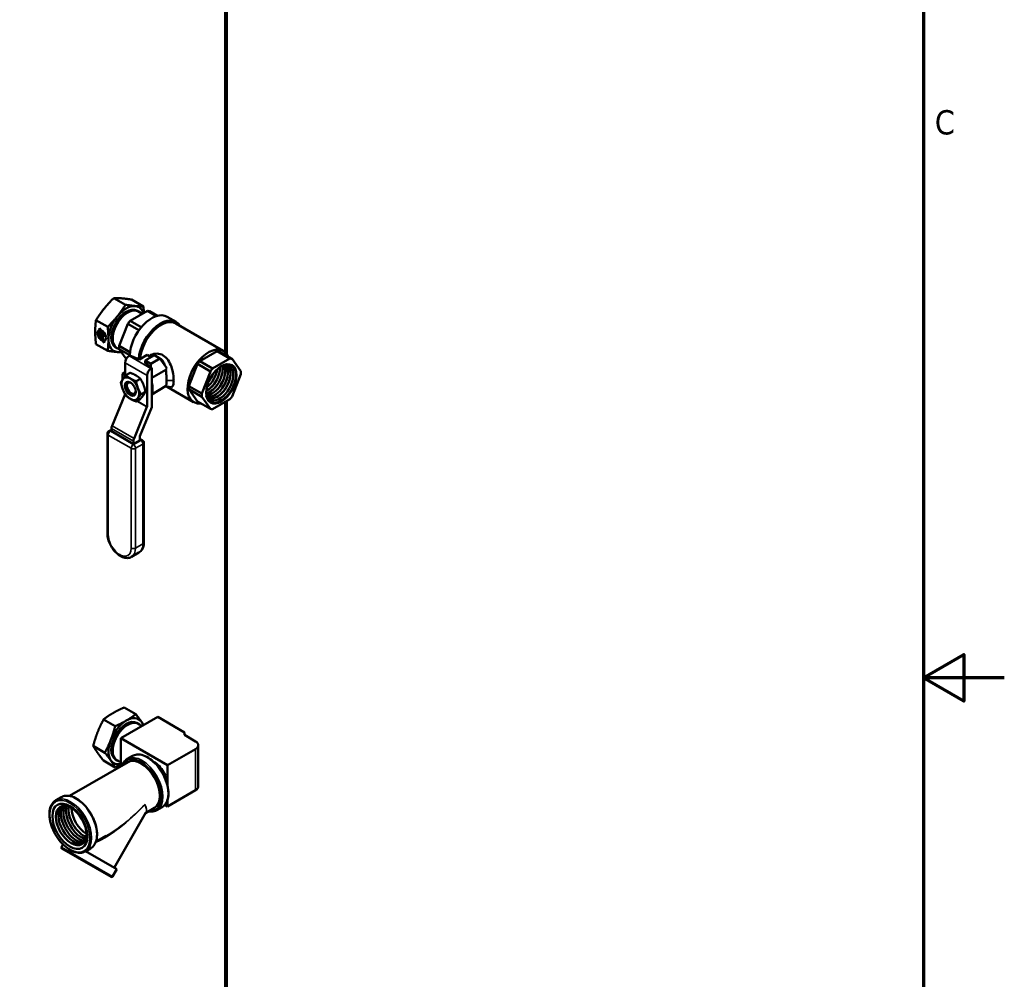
# Model space of a CAD drawing. Header units: inches. Extents: x 0 to 136, y 2 to 86.
# Tile 63 of 71: x 116 to 136, y 38 to 57. Entities that reach past the tile are written whole.
import ezdxf

# ---------------------------------------------------------------- set-up
doc = ezdxf.new("R2010")
doc.units = ezdxf.units.IN
doc.header["$LTSCALE"] = 4
doc.header["$MEASUREMENT"] = 0
for name, color, linetype, lineweight in [('Border (ANSI)', 7, 'Continuous', 70), ('Visible (ANSI)', 7, 'Continuous', 50), ('Visible Narrow (ANSI)', 7, 'Continuous', 35)]:
    doc.layers.add(name, color=color, linetype=linetype, lineweight=lineweight)
doc.styles.add('Dimension Text', font='tahoma.ttf')

# ---------------------------------------------------------------- blocks, each defined once
blk = doc.blocks.new('Borders Default Border')
at = {"layer": 'Border (ANSI)', "flags": 128}
for points in [[(0.5, 1), (0.5, 21), (33.5, 21), (33.5, 1), (0.5, 1)], [(33.9, 11), (33.5, 11), (33.7, 11.1155), (33.7, 10.8845), (33.5, 11)]]:
    blk.add_lwpolyline(points, dxfattribs=at)
at = {"layer": 'Border (ANSI)', "insert": (33.5557, 13.6879), "char_height": 0.12, "attachment_point": 7, "style": 'Dimension Text'}
blk.add_mtext('C', dxfattribs=at)

msp = doc.modelspace()

# ---------------------------------------------------------------- linework, layer by layer
at = {"layer": 'Visible (ANSI)'}
for p, q in [((120.1921, 66.2651), (120.1921, 50.4086)), ((118.188, 51.3866), (117.9557, 51.5208)), ((118.5415, 51.355), (118.3092, 51.4892)), ((118.2793, 51.067), (118.621, 51.2642)), ((118.4392, 51.2552), (118.4126, 51.2705)), ((118.5166, 51.204), (118.4426, 51.2506)), ((118.621, 51.2642), (118.7989, 51.1615)), ((118.8244, 51.1688), (118.666, 51.2602)), ((119.0122, 51.1495), (119.189, 51.0474)), ((117.8344, 50.9468), (117.6021, 51.0809)), ((117.6723, 50.9247), (117.7105, 50.8802)), ((117.6723, 50.8871), (117.6723, 50.9247)), ((117.6737, 50.8879), (117.6737, 50.9231)), ((118.0634, 50.5706), (118.2343, 51.0109)), ((118.2343, 51.0109), (118.4548, 50.8836)), ((118.4987, 50.9403), (118.2793, 51.067)), ((119.1828, 51.0168), (120.1235, 50.4738)), ((117.6518, 50.8203), (117.6532, 50.8211)), ((117.7218, 50.7387), (117.6518, 50.8203)), ((117.6518, 50.8203), (117.6518, 50.7727)), ((117.6518, 50.7727), (117.7218, 50.6911)), ((117.7232, 50.7395), (117.6532, 50.8211)), ((117.6723, 50.8871), (117.6737, 50.8879)), ((117.6801, 50.9056), (117.6815, 50.9064)), ((117.7685, 50.8025), (117.6801, 50.9056)), ((117.6801, 50.9056), (117.6801, 50.8579)), ((117.6801, 50.8579), (117.7685, 50.7549)), ((117.6801, 50.8478), (117.6815, 50.8487)), ((117.736, 50.7827), (117.6801, 50.8478)), ((117.6801, 50.8478), (117.6801, 50.8114)), ((117.7699, 50.8034), (117.6815, 50.9064)), ((117.7374, 50.7835), (117.6815, 50.8487)), ((117.6909, 50.7848), (117.7216, 50.7491)), ((117.7218, 50.7387), (117.7232, 50.7395)), ((117.7218, 50.6911), (117.7218, 50.7387)), ((117.7232, 50.6919), (117.7232, 50.7395)), ((117.7296, 50.7297), (117.731, 50.7305)), ((117.7558, 50.6992), (117.7296, 50.7297)), ((117.7296, 50.7297), (117.7296, 50.682)), ((117.7572, 50.7), (117.731, 50.7305)), ((117.7331, 50.7446), (117.7345, 50.7454)), ((117.736, 50.7827), (117.7374, 50.7835)), ((117.736, 50.751), (117.736, 50.7827)), ((117.7374, 50.7518), (117.7374, 50.7835)), ((117.7685, 50.8025), (117.7699, 50.8034)), ((117.7685, 50.7549), (117.7685, 50.8025)), ((117.7685, 50.7549), (117.7699, 50.7557)), ((117.7699, 50.7557), (117.7699, 50.8034)), ((117.8344, 50.4754), (117.6021, 50.6095)), ((117.7218, 50.6911), (117.7232, 50.6919)), ((117.7261, 50.6761), (117.7275, 50.6769)), ((117.7642, 50.6316), (117.7261, 50.6761)), ((117.7642, 50.6341), (117.7275, 50.6769)), ((117.7296, 50.682), (117.7558, 50.6515)), ((117.7558, 50.6992), (117.7572, 50.7)), ((117.7558, 50.6515), (117.7558, 50.6992)), ((117.7558, 50.6515), (117.7572, 50.6523)), ((117.7572, 50.6523), (117.7572, 50.7)), ((117.7642, 50.6693), (117.7657, 50.6701)), ((117.7642, 50.6693), (117.7642, 50.6316)), ((118.0192, 50.5277), (117.9926, 50.543)), ((118.2753, 50.4483), (118.0634, 50.5706)), ((118.0678, 50.5044), (118.0249, 50.527)), ((118.2014, 50.3143), (118.0634, 50.5106)), ((118.0634, 50.5106), (118.2704, 50.3911)), ((118.2572, 50.3738), (118.2713, 50.382)), ((118.2713, 50.382), (118.4632, 50.3045)), ((118.4632, 50.3045), (118.615, 50.3921)), ((118.5795, 50.2828), (118.7596, 50.3868)), ((118.615, 50.3921), (118.6919, 50.3477)), ((118.7596, 50.3868), (118.8683, 50.3241)), ((119.6599, 50.2699), (120.0016, 50.4671)), ((120.0016, 50.4671), (120.2561, 50.3201)), ((120.3012, 50.3161), (120.0466, 50.4631)), ((118.1794, 49.9706), (118.1794, 50.2391)), ((118.5795, 50.2461), (118.5719, 50.2417)), ((118.5719, 50.2417), (118.7062, 50.1309)), ((118.5795, 50.2828), (118.5795, 50.2354)), ((118.6882, 50.2201), (118.5795, 50.2828)), ((118.8683, 50.3241), (118.6882, 50.2201)), ((118.6882, 50.2201), (118.6882, 50.1458)), ((118.8683, 50.3241), (119.0063, 50.1279)), ((119.4441, 49.7735), (119.6149, 50.2138)), ((119.6149, 50.2138), (119.8694, 50.0668)), ((119.9145, 50.1229), (119.6599, 50.2699)), ((120.2561, 50.3201), (119.9145, 50.1229)), ((120.472, 50.0731), (120.3012, 50.3161)), ((118.1274, 50.0218), (118.1794, 50.0518)), ((118.1274, 50.0218), (118.1794, 49.9918)), ((118.1274, 49.9029), (118.1274, 50.0218)), ((118.1958, 49.9898), (118.2809, 50.0389)), ((118.6143, 49.3681), (118.6143, 49.988)), ((118.6921, 50.1228), (118.7062, 50.1309)), ((118.7062, 49.3576), (118.7062, 50.1309)), ((118.7062, 49.9366), (118.9864, 50.0984)), ((119.8694, 50.0668), (119.6986, 49.6266)), ((120.3012, 49.5727), (120.472, 50.013)), ((118.2152, 49.7848), (118.2152, 49.7971)), ((118.2477, 49.8624), (118.2474, 49.8623)), ((118.3967, 49.8738), (118.4817, 49.9229)), ((118.7062, 49.6126), (118.9817, 49.7716)), ((119.0118, 49.7636), (119.538, 49.4598)), ((119.6986, 49.6266), (119.4441, 49.7735)), ((117.9217, 48.9905), (118.1783, 49.6143)), ((118.3023, 49.6338), (118.3195, 49.6239)), ((118.4971, 49.615), (118.5822, 49.6641)), ((119.4441, 49.7135), (119.6986, 49.5665)), ((119.6149, 49.4704), (119.4441, 49.7135)), ((119.6986, 49.5665), (119.8694, 49.3235)), ((118.3565, 48.7394), (118.6132, 49.3632)), ((118.3967, 49.4721), (118.4817, 49.5212)), ((119.8694, 49.3235), (119.6149, 49.4704)), ((119.9145, 49.3195), (120.2561, 49.5167)), ((120.1921, 49.4798), (120.1921, 27.0732)), ((118.7062, 49.3576), (118.4708, 48.7855)), ((117.8287, 46.8567), (117.8287, 48.8312)), ((117.8587, 48.8832), (117.9099, 48.9127)), ((117.9099, 48.8802), (117.9099, 48.9362)), ((118.3448, 48.6291), (117.9099, 48.8802)), ((118.4697, 48.7806), (118.4697, 48.7013)), ((118.4697, 48.7013), (118.3448, 48.6291)), ((118.3448, 48.6291), (118.3448, 48.6851)), ((118.5209, 48.7043), (118.4697, 48.7338)), ((118.5509, 46.6778), (118.5509, 48.6523)), ((118.308, 46.3938), (118.4542, 46.4782)), ((118.3921, 43.2764), (118.1598, 43.4105)), ((117.9839, 43.0406), (117.7515, 43.1748)), ((118.0966, 42.803), (118.8249, 43.2235)), ((118.8249, 43.2235), (119.3552, 42.9173)), ((118.4392, 43.0902), (118.4126, 43.1055)), ((118.5112, 43.0424), (118.4426, 43.0856)), ((118.0966, 42.2482), (118.0966, 42.803)), ((119.0229, 42.2682), (118.0966, 42.803)), ((119.3552, 42.9173), (119.3552, 42.8663)), ((119.3552, 42.8663), (119.5744, 42.7397)), ((117.7797, 42.5145), (117.5474, 42.6487)), ((119.5744, 42.5867), (119.0229, 42.2682)), ((119.6293, 41.8467), (119.6293, 42.6632)), ((117.9839, 42.2242), (117.7515, 42.3583)), ((118.0192, 42.3627), (117.9926, 42.3781)), ((118.0966, 42.3242), (118.0249, 42.362)), ((118.2225, 42.3902), (118.3261, 42.45)), ((117.0753, 41.6585), (118.2371, 42.3293)), ((119.0229, 41.8528), (119.0229, 42.2682)), ((119.5744, 41.7702), (119.0229, 41.4517)), ((116.8083, 41.5737), (116.9119, 41.6335)), ((119.0229, 41.4517), (119.0229, 41.5914)), ((118.587, 41.3189), (118.7621, 41.42)), ((118.8075, 41.3769), (118.9111, 41.4367)), ((119.0229, 41.4517), (118.9674, 41.4838)), ((117.9623, 40.2369), (118.5919, 41.3275)), ((117.6003, 40.7492), (117.8052, 40.8675)), ((116.9169, 40.6462), (116.9477, 40.6996)), ((117.9004, 40.0533), (116.9249, 40.6165)), ((117.3933, 40.5604), (117.4969, 40.6202)), ((118.0143, 40.2069), (117.3976, 40.5629)), ((117.9301, 40.0612), (118.0143, 40.2069))]:
    msp.add_line(p, q, dxfattribs=at)
for centre, radius, start, end in [((117.8887, 48.8312), 0.06, 120, 180), ((118.4909, 48.6523), 0.06, 0, 60), ((116.9357, 40.6353), 0.0217, 150, 240), ((117.9113, 40.0721), 0.0217, 240, 330)]:
    msp.add_arc(centre, radius, start, end, dxfattribs=at)
for centre, major_axis, ratio, start_param, end_param in [((118.2026, 50.9068), (-0.21, -0.3637), 0.5773503, 3.1415927, 6.2831853), ((118.2026, 50.9068), (0.25, 0.433), 0.5773503, 0.2617994, 1.3089969), ((118.2026, 50.9068), (0.25, 0.433), 0.5773503, 5.7857505, 6.5449847), ((118.2026, 50.9068), (0.25, 0.433), 0.5773503, 1.3089969, 2.3561945), ((118.2292, 50.8914), (-0.21, -0.3637), 0.5773503, 3.0181909, 6.406587), ((118.2292, 50.8914), (-0.2089, -0.3619), 0.5773503, 3.1195153, 6.3052627), ((118.7047, 50.6169), (0.3075, 0.5326), 0.5773503, 0, 2.325702), ((118.8815, 50.5148), (0.3075, 0.5326), 0.5773503, 5.9718428, 8.548394), ((118.4501, 50.7639), (0.2741, 0.4747), 0.5773503, 0.1946442, 0.3289545), ((118.4501, 50.7639), (-0.2741, -0.4747), 0.5773503, 4.3834344, 4.5177447), ((118.8815, 50.5148), (0.2988, 0.5176), 0.5773503, 6.0803971, 8.5689525), ((118.8901, 50.5098), (0.2927, 0.507), 0.5773503, 0, 2.2700454), ((117.7183, 50.7782), (-0.06, 0.1039), 0.5773503, 6.0702057, 8.7313025), ((117.7197, 50.779), (-0.06, 0.1039), 0.5773503, 0.0117854, 2.4481172), ((117.6999, 50.8), (0.014, -0.0242), 0.5773503, 3.9269908, 5.0265482), ((117.7183, 50.7782), (0.06, -0.1039), 0.5773503, 6.0702057, 8.7313025), ((117.7261, 50.7567), (0.007, -0.0121), 0.5773503, 5.0265482, 7.0685835), ((117.7275, 50.7575), (0.007, -0.0121), 0.5773503, 0, 0.7853982), ((117.7197, 50.779), (0.06, -0.1039), 0.5773503, 6.0702057, 6.2713999), ((118.2026, 50.9068), (-0.25, -0.433), 0.5773503, 5.4977871, 6.5449847), ((118.4501, 50.7639), (-0.2741, -0.4747), 0.5773503, 5.430632, 5.5649423), ((119.8308, 49.9668), (0.2927, 0.507), 0.5773503, 5.8768424, 9.8311208), ((118.2026, 50.9068), (-0.25, -0.433), 0.5773503, 0.2617994, 0.4939144), ((118.2572, 50.284), (0.055, 0.0953), 0.5773503, 0.7853982, 2.3561945), ((118.8301, 50.5445), (0.1763, 0.3054), 0.5773503, 4.4600232, 4.460029), ((118.832, 50.5434), (0.1763, 0.3054), 0.5773503, 4.459305, 4.459312), ((119.8308, 49.9668), (0.2741, 0.4747), 0.5773503, 0.1946442, 0.3289545), ((118.8815, 50.5148), (-0.174, -0.3014), 0.5773503, 1.2819872, 1.2820137), ((118.919, 50.4932), (-0.1475, -0.2555), 0.5773503, 1.2160862, 1.2161111), ((119.8308, 49.9668), (-0.2741, -0.4747), 0.5773503, 4.3834344, 4.5177447), ((119.8549, 49.9528), (0.1796, 0.3112), 0.5773503, 3.6439008, 5.7808771), ((119.8568, 49.9517), (0.1797, 0.3112), 0.5773503, 3.6363528, 5.7884252), ((119.8063, 49.9809), (0.1786, 0.3093), 0.5773503, 3.8418804, 5.5828975), ((119.8044, 49.982), (0.1785, 0.3092), 0.5773503, 3.8501864, 5.5745916), ((120.0489, 49.8408), (-0.1932, -0.3345), 0.5773503, 5.7726015, 9.9353618), ((120.0777, 49.8242), (0.2091, 0.3622), 0.5773503, 2.5695562, 6.8552217), ((119.9054, 49.9237), (-0.1808, -0.3131), 0.5773503, 0.3127899, 2.8288028), ((120.0835, 49.8208), (-0.2123, -0.3678), 0.5773503, 5.6994777, 10.0084856), ((119.9073, 49.9226), (-0.1808, -0.3132), 0.5773503, 0.3061677, 2.8354249), ((119.9559, 49.8945), (-0.1819, -0.315), 0.5773503, 0.1312297, 3.0103629), ((119.9578, 49.8934), (-0.1819, -0.3151), 0.5773503, 0.1236768, 3.0179158), ((120.0083, 49.8643), (-0.183, -0.317), 0.5773503, 6.1378458, 9.5701174), ((120.0063, 49.8654), (-0.183, -0.317), 0.5773503, 6.2663424, 9.4416209), ((120.0853, 49.8198), (0.2741, 0.4747), 0.5773503, 0.1946442, 0.3289545), ((118.2837, 49.7237), (-0.123, 0.213), 0.5773503, 5.4977871, 6.5449847), ((118.6921, 50.033), (0.055, 0.0953), 0.5773503, 0.7853982, 2.3561945), ((119.7559, 50.01), (0.1775, 0.3074), 0.5773503, 4.0830324, 5.3417456), ((119.7539, 50.0111), (0.1774, 0.3073), 0.5773503, 4.0936183, 5.3311597), ((119.7054, 50.0392), (0.1763, 0.3054), 0.5773503, 4.4657585, 4.9590195), ((119.7034, 50.0403), (0.1763, 0.3054), 0.5773503, 4.4922335, 4.9325445), ((120.0853, 49.8198), (-0.2741, -0.4747), 0.5773503, 4.3834344, 4.5177447), ((120.0808, 49.8224), (-0.2132, -0.3693), 0.5773503, 0.3343946, 2.807198), ((120.0853, 49.8198), (0.2741, 0.4747), 0.5773503, 5.430632, 5.5649423), ((118.2837, 49.7237), (-0.123, 0.213), 0.5773503, 0.2617994, 1.3089969), ((118.3023, 49.7345), (-0.0616, 0.1067), 0.5773503, 5.432416, 10.2755472), ((118.3236, 49.7467), (-0.0766, 0.1327), 0.5773503, 0.2630338, 0.4170772), ((118.3068, 49.7367), (-0.0591, 0.1257), 0.5158109, 6.2809664, 6.2831853), ((118.2837, 49.7237), (-0.123, 0.213), 0.5773503, 4.4505896, 5.4977871), ((118.507, 49.8526), (0.1538, -0.2663), 0.5773503, 0.3731187, 1.1976777), ((119.8308, 49.9668), (-0.2741, -0.4747), 0.5773503, 5.430632, 5.5649423), ((118.2837, 49.7237), (0.123, -0.213), 0.5773503, 4.4505896, 5.4977871), ((118.1723, 49.6151), (-0.005, -0.00866), 0.5773503, 1.7989302, 1.9720499), ((118.2837, 49.7237), (0.123, -0.213), 0.5773503, 0.2617994, 1.3089969), ((120.0853, 49.8198), (-0.2741, -0.4747), 0.5773503, 5.430632, 5.5649423), ((120.0853, 49.8198), (0.2741, 0.4747), 0.5773503, 4.3834344, 4.5177447), ((118.2837, 49.7237), (0.123, -0.213), 0.5773503, 5.4977871, 6.5449847), ((118.6072, 49.3641), (-0.005, -0.00866), 0.5773503, 1.7989302, 2.3561945), ((120.0853, 49.8198), (-0.2741, -0.4747), 0.5773503, 0.1946442, 0.3289545), ((117.9877, 48.9811), (0.055, 0.0953), 0.5773503, 1.7989302, 2.3561945), ((118.4768, 48.7847), (0.005, 0.00866), 0.5773503, 1.7989302, 2.3561945), ((118.4225, 48.73), (0.055, 0.0953), 0.5773503, 1.7989302, 2.3561945), ((118.2026, 42.7418), (-0.21, -0.3637), 0.5773503, 3.1415927, 6.2831853), ((118.2026, 42.7418), (0.25, 0.433), 0.5773503, 0.7853982, 1.8325957), ((118.2292, 42.7265), (-0.21, -0.3637), 0.5773503, 3.0181909, 6.406587), ((118.2292, 42.7265), (-0.2089, -0.3619), 0.5773503, 3.1195153, 6.3052627), ((118.2026, 42.7418), (0.25, 0.433), 0.5773503, 6.0213859, 7.0685835), ((118.2026, 42.7418), (0.25, 0.433), 0.5773503, 5.8024798, 6.0213859), ((118.2026, 42.7418), (-0.25, -0.433), 0.5773503, 4.9741884, 6.0213859), ((119.4418, 42.6632), (0.1875, 0), 0.5773503, 5.4977871, 7.0685835), ((118.2026, 42.7418), (-0.25, -0.433), 0.5773503, 6.0213859, 6.7638908), ((118.4996, 41.8747), (-0.2625, 0.4547), 0.5773503, 3.1415927, 6.2831853), ((118.7485, 42.0184), (0.1935, -0.3352), 0.5773503, 0.7721105, 2.3694821), ((119.4418, 41.8467), (0.1875, 0), 0.5773503, 5.4977871, 6.2831853), ((117.1607, 41.1017), (0.2148, -0.372), 0.5773503, 3.2587479, 6.1660301), ((117.2109, 41.1306), (0.2148, -0.372), 0.5773503, 3.377551, 6.047227), ((117.2611, 41.1596), (0.2148, -0.372), 0.5773503, 3.4998709, 5.9249071), ((117.3113, 41.1886), (-0.2148, 0.372), 0.5773503, 0.4865169, 2.6550758), ((117.3615, 41.2176), (-0.2148, 0.372), 0.5773503, 0.6241863, 2.5174063), ((117.4156, 41.2488), (0.21, -0.3637), 0.5773503, 3.9320708, 5.4927072), ((118.2026, 41.7032), (-0.3791, 0.3889), 0.3291236, 3.2340459, 3.2340841)]:
    msp.add_ellipse(centre, major_axis=major_axis, ratio=ratio, start_param=start_param, end_param=end_param, dxfattribs=at)
for centre, major_axis in [((120.0853, 49.8198), (-0.2133, -0.3695)), ((118.2837, 49.7237), (0.0766, -0.1327)), ((117.0854, 41.0582), (0.2455, -0.4252)), ((117.1105, 41.0727), (0.2148, -0.372))]:
    msp.add_ellipse(centre, major_axis=major_axis, ratio=0.5773503, dxfattribs=at)
for points, weights in [([(117.7642, 51.3093), (117.8463, 51.4114), (117.9557, 51.5208)], [1, 1.04314139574, 1.01001874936]), ([(117.9557, 51.5208), (118.0357, 51.5208), (118.1178, 51.5134)], [1.01001874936, 1.04314139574, 1]), ([(118.1178, 51.5134), (118.1998, 51.5061), (118.3092, 51.4892)], [1, 1.04314139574, 1.01001874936]), ([(117.6021, 51.0809), (117.6822, 51.2072), (117.7642, 51.3093)], [1.01001874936, 1.04314139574, 1]), ([(118.188, 51.3866), (118.1079, 51.2603), (118.0259, 51.1582)], [1.01001874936, 1.04314139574, 1]), ([(118.3794, 51.3624), (118.2974, 51.3697), (118.188, 51.3866)], [1, 1.04314139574, 1.01001874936]), ([(118.5415, 51.355), (118.4615, 51.355), (118.3794, 51.3624)], [1.01001874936, 1.04314139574, 1]), ([(118.5527, 51.2248), (118.5491, 51.2854), (118.5415, 51.355)], [1.02398680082, 1.02685550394, 1.01001874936]), ([(118.0259, 51.1582), (117.9438, 51.0562), (117.8344, 50.9468)], [1, 1.04314139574, 1.01001874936]), ([(117.5875, 50.8537), (117.5875, 50.9631), (117.6021, 51.0809)], [1, 1.04314139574, 1.01001874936]), ([(117.8344, 50.9468), (117.8491, 50.812), (117.8491, 50.7026)], [1.01001874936, 1.04314139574, 1]), ([(117.6021, 50.6095), (117.5875, 50.7443), (117.5875, 50.8537)], [1.01001874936, 1.04314139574, 1]), ([(117.8491, 50.7026), (117.8491, 50.5932), (117.8344, 50.4754)], [1, 1.04314139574, 1.01001874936]), ([(117.8344, 50.4754), (117.9438, 50.4585), (118.0259, 50.4511)], [1.01001874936, 1.04314139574, 1]), ([(118.0259, 50.4511), (118.0685, 50.4473), (118.1091, 50.4455)], [1, 1.02198394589, 1.02416435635]), ([(118.1331, 49.9111), (118.1564, 49.9443), (118.1958, 49.9898)], [1.85054789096, 1.85054789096, 1.71768453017]), ([(118.2837, 49.9246), (118.2371, 49.9515), (118.1958, 49.9898)], [1.85054789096, 1.85054789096, 1.71768453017]), ([(118.3938, 49.9882), (118.3472, 50.0151), (118.2809, 50.0389)], [1.85054789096, 1.85054789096, 1.71768453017]), ([(118.4817, 49.9229), (118.4405, 49.9612), (118.3938, 49.9882)], [1.71768453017, 1.85054789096, 1.85054789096]), ([(118.0954, 49.8469), (118.1098, 49.878), (118.1331, 49.9111)], [1.71768453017, 1.85054789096, 1.85054789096]), ([(118.1331, 49.7103), (118.1098, 49.7703), (118.0954, 49.8469)], [1.85054789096, 1.85054789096, 1.71768453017]), ([(118.3967, 49.8738), (118.3303, 49.8977), (118.2837, 49.9246)], [1.71768453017, 1.85054789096, 1.85054789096]), ([(118.3967, 49.8738), (118.411, 49.7972), (118.4343, 49.7372)], [1.71768453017, 1.85054789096, 1.85054789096]), ([(118.5445, 49.8008), (118.5212, 49.8608), (118.4817, 49.9229)], [1.85054789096, 1.85054789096, 1.71768453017]), ([(118.5822, 49.6641), (118.5678, 49.7407), (118.5445, 49.8008)], [1.71768453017, 1.85054789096, 1.85054789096]), ([(118.1958, 49.5881), (118.1564, 49.6502), (118.1331, 49.7103)], [1.71768453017, 1.85054789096, 1.85054789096]), ([(118.2837, 49.5229), (118.2371, 49.5498), (118.1958, 49.5881)], [1.85054789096, 1.85054789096, 1.71768453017]), ([(118.4343, 49.7372), (118.4577, 49.6771), (118.4971, 49.615)], [1.85054789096, 1.85054789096, 1.71768453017]), ([(118.4971, 49.615), (118.4577, 49.5695), (118.4343, 49.5363)], [1.71768453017, 1.85054789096, 1.85054789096]), ([(118.4817, 49.5212), (118.5212, 49.5667), (118.5445, 49.5999)], [1.71768453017, 1.85054789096, 1.85054789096]), ([(118.5445, 49.5999), (118.5678, 49.6331), (118.5822, 49.6641)], [1.85054789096, 1.85054789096, 1.71768453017]), ([(118.3967, 49.4721), (118.3303, 49.4959), (118.2837, 49.5229)], [1.71768453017, 1.85054789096, 1.85054789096]), ([(118.4343, 49.5363), (118.411, 49.5032), (118.3967, 49.4721)], [1.85054789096, 1.85054789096, 1.71768453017]), ([(117.941, 43.3011), (118.0357, 43.3558), (118.1598, 43.4105)], [1, 1.04314139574, 1.01001874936]), ([(117.6348, 42.9202), (117.6822, 43.0423), (117.7515, 43.1748)], [1, 1.04314139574, 1.01001874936]), ([(117.7515, 43.1748), (117.8463, 43.2464), (117.941, 43.3011)], [1.01001874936, 1.04314139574, 1]), ([(118.2026, 43.15), (118.1079, 43.0953), (117.9839, 43.0406)], [1, 1.04314139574, 1.01001874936]), ([(118.3921, 43.2764), (118.2974, 43.2047), (118.2026, 43.15)], [1.01001874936, 1.04314139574, 1]), ([(118.5088, 43.1227), (118.4615, 43.1901), (118.3921, 43.2764)], [1, 1.04314139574, 1.01001874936]), ([(118.5485, 43.064), (118.5297, 43.093), (118.5088, 43.1227)], [1.02301407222, 1.0185794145, 1]), ([(117.5474, 42.6487), (117.5875, 42.7981), (117.6348, 42.9202)], [1.01001874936, 1.04314139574, 1]), ([(117.9839, 43.0406), (117.9438, 42.8912), (117.8965, 42.7691)], [1.01001874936, 1.04314139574, 1]), ([(117.8965, 42.7691), (117.8491, 42.6471), (117.7797, 42.5145)], [1, 1.04314139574, 1.01001874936]), ([(117.6348, 42.5119), (117.5875, 42.5793), (117.5474, 42.6487)], [1, 1.04314139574, 1.01001874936]), ([(117.7515, 42.3583), (117.6822, 42.4446), (117.6348, 42.5119)], [1.01001874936, 1.04314139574, 1]), ([(117.7797, 42.5145), (117.8491, 42.4283), (117.8965, 42.3609)], [1.01001874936, 1.04314139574, 1]), ([(117.8965, 42.3609), (117.9438, 42.2935), (117.9839, 42.2242)], [1, 1.04314139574, 1.01001874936]), ([(117.9839, 42.2242), (118.0447, 42.251), (118.0966, 42.2768)], [1.01001874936, 1.02598423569, 1.02423093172])]:
    msp.add_rational_spline(points, weights, degree=2, dxfattribs=at)
for points, knots in [([(118.6501, 50.3719), (118.6621, 50.3802), (118.675, 50.3875), (118.6887, 50.3937), (118.7252, 50.4103), (118.7666, 50.4191), (118.8095, 50.4184), (118.8524, 50.4176), (118.896, 50.4062), (118.9348, 50.3839), (118.9735, 50.3616), (119.0068, 50.3285), (119.0332, 50.2893), (119.0597, 50.2501), (119.0801, 50.2052), (119.0958, 50.1585), (119.1115, 50.1118), (119.1229, 50.0629), (119.1305, 50.0163), (119.1381, 49.9696), (119.1419, 49.9244), (119.1419, 49.8865)], [-0.39847332, -0.39847332, -0.39847332, -0.39847332, -0.375, -0.375, -0.375, -0.3125, -0.3125, -0.3125, -0.25, -0.25, -0.25, -0.1875, -0.1875, -0.1875, -0.125, -0.125, -0.125, -0.0625, -0.0625, -0.0625, 0, 0, 0, 0]), ([(118.9694, 50.1803), (118.9671, 50.1885), (118.9646, 50.1965), (118.9557, 50.2216), (118.9485, 50.2381), (118.9374, 50.2575), (118.9348, 50.2617), (118.9249, 50.2765), (118.9168, 50.2864), (118.8995, 50.3034), (118.8904, 50.3104), (118.8769, 50.3186), (118.8733, 50.3206), (118.8695, 50.3224)], [0.08657479, 0.08657479, 0.08657479, 0.08657479, 0.15567792, 0.15567792, 0.30875718, 0.30875718, 0.35233041, 0.35233041, 0.46848209, 0.46848209, 0.57590621, 0.57590621, 0.61525789, 0.61525789, 0.61525789, 0.61525789]), ([(119.0005, 49.8865), (119.0005, 49.8883), (119.0005, 49.8902), (119.0004, 49.9049), (119.0003, 49.9185), (118.9995, 49.9454), (118.999, 49.9587), (118.998, 49.9773), (118.9977, 49.9825), (118.9963, 50.0058), (118.995, 50.0244), (118.9914, 50.0613), (118.9892, 50.08), (118.9864, 50.0984)], [1.95960188, 1.95960188, 1.95960188, 1.95960188, 1.97776586, 1.97776586, 2.0990956, 2.0990956, 2.20964133, 2.20964133, 2.25124326, 2.25124326, 2.39808336, 2.39808336, 2.5485569, 2.5485569, 2.5485569, 2.5485569]), ([(118.2478, 49.8625), (118.2432, 49.8604), (118.2389, 49.8575), (118.2351, 49.8539), (118.2308, 49.8499), (118.2272, 49.8449), (118.2242, 49.8393), (118.2213, 49.8336), (118.219, 49.8271), (118.2175, 49.82), (118.216, 49.8129), (118.2152, 49.8053), (118.2152, 49.7971), (118.2152, 49.7971), (118.2152, 49.7971), (118.2152, 49.7971)], [0.01425978, 0.01425978, 0.01425978, 0.01425978, 0.125, 0.125, 0.125, 0.25, 0.25, 0.25, 0.375, 0.375, 0.375, 0.5, 0.5, 0.5, 0.50033621, 0.50033621, 0.50033621, 0.50033621]), ([(118.2225, 49.8501), (118.2226, 49.8504), (118.2228, 49.8507), (118.227, 49.858), (118.2325, 49.8622), (118.2387, 49.8635)], [1.10235483, 1.10235483, 1.10235483, 1.10235483, 1.10705507, 1.10705507, 1.22547411, 1.22547411, 1.22547411, 1.22547411]), ([(118.9817, 49.7716), (118.9855, 49.7738), (118.9885, 49.7777), (118.9931, 49.7887), (118.9948, 49.7954), (118.9964, 49.8056), (118.9967, 49.8076), (118.998, 49.8179), (118.9989, 49.8275), (118.9997, 49.8435), (118.9999, 49.849), (119.0004, 49.8645), (119.0005, 49.8751), (119.0005, 49.8865)], [1.28260008, 1.28260008, 1.28260008, 1.28260008, 1.45592221, 1.45592221, 1.61216907, 1.61216907, 1.64723441, 1.64723441, 1.78403123, 1.78403123, 1.84894586, 1.84894586, 1.95960188, 1.95960188, 1.95960188, 1.95960188]), ([(119.1419, 49.8865), (119.1419, 49.8486), (119.1381, 49.8173), (119.1305, 49.7956), (119.1228, 49.7738), (119.1113, 49.7609), (119.0956, 49.7563), (119.0879, 49.7541), (119.0791, 49.7538), (119.069, 49.7552)], [-1, -1, -1, -1, -0.9375, -0.9375, -0.9375, -0.875, -0.875, -0.875, -0.84427692, -0.84427692, -0.84427692, -0.84427692]), ([(118.3195, 49.6239), (118.3315, 49.617), (118.344, 49.6126), (118.3664, 49.6112), (118.3764, 49.6138), (118.3842, 49.619)], [1.72700045, 1.72700045, 1.72700045, 1.72700045, 1.86522943, 1.86522943, 1.99753404, 1.99753404, 1.99753404, 1.99753404]), ([(118.3796, 49.6101), (118.3772, 49.6102), (118.3747, 49.6105), (118.3701, 49.6112), (118.3681, 49.6117), (118.366, 49.6123)], [0.407061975, 0.407061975, 0.407061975, 0.407061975, 0.438457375, 0.438457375, 0.463291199, 0.463291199, 0.463291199, 0.463291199]), ([(117.8287, 46.8567), (117.8287, 46.8204), (117.8341, 46.7825), (117.8542, 46.7064), (117.8689, 46.6682), (117.9058, 46.5954), (117.9279, 46.5608), (117.9777, 46.4977), (118.0054, 46.4693), (118.0646, 46.4216), (118.0962, 46.4023), (118.1605, 46.3765), (118.1934, 46.3696), (118.2534, 46.3718), (118.2806, 46.3788), (118.3057, 46.3925), (118.3069, 46.3932), (118.308, 46.3938)], [0, 0, 0, 0, 0.3456767, 0.3456767, 0.690752, 0.690752, 1.0326416, 1.0326416, 1.3755205, 1.3755205, 1.7222662, 1.7222662, 2.059805, 2.059805, 2.3428664, 2.3428664, 2.3561945, 2.3561945, 2.3561945, 2.3561945]), ([(118.5509, 46.6778), (118.5509, 46.6613), (118.5498, 46.6451), (118.5451, 46.6137), (118.5416, 46.5984), (118.5317, 46.5691), (118.5255, 46.5551), (118.51, 46.529), (118.5007, 46.5168), (118.4794, 46.4952), (118.4673, 46.4858), (118.4542, 46.4782)], [3.14159265, 3.14159265, 3.14159265, 3.14159265, 3.29867229, 3.29867229, 3.45575192, 3.45575192, 3.61283155, 3.61283155, 3.76991118, 3.76991118, 3.92699082, 3.92699082, 3.92699082, 3.92699082]), ([(118.1191, 42.2612), (118.1281, 42.2855), (118.1397, 42.3077), (118.1725, 42.3534), (118.1958, 42.3747), (118.2225, 42.3902)], [8.1937477, 8.1937477, 8.1937477, 8.1937477, 8.38422858, 8.38422858, 8.6393798, 8.6393798, 8.6393798, 8.6393798]), ([(118.9111, 41.4367), (118.9423, 41.4548), (118.9688, 41.481), (119.0101, 41.5472), (119.0246, 41.5879), (119.0401, 41.6802), (119.0407, 41.7323), (119.0274, 41.842), (119.0135, 41.8995), (118.9729, 42.0138), (118.9463, 42.0707), (118.883, 42.1781), (118.8463, 42.2287), (118.7665, 42.3188), (118.7234, 42.3582), (118.6345, 42.4219), (118.5889, 42.4461), (118.4995, 42.4762), (118.4557, 42.4821), (118.383, 42.4748), (118.3528, 42.4654), (118.3261, 42.45)], [0.7853982, 0.7853982, 0.7853982, 0.7853982, 1.0836616, 1.0836616, 1.3953638, 1.3953638, 1.7201489, 1.7201489, 2.0463355, 2.0463355, 2.3714705, 2.3714705, 2.696175, 2.696175, 3.0213944, 3.0213944, 3.3476493, 3.3476493, 3.6718396, 3.6718396, 3.9269908, 3.9269908, 3.9269908, 3.9269908]), ([(117.3933, 40.5604), (117.362, 40.5424), (117.3262, 40.5326), (117.2481, 40.5299), (117.2057, 40.5377), (117.1179, 40.5704), (117.0725, 40.596), (116.9842, 40.6623), (116.9414, 40.7031), (116.8626, 40.7954), (116.8267, 40.8469), (116.7653, 40.9555), (116.7398, 41.0125), (116.7017, 41.1267), (116.6891, 41.1838), (116.6784, 41.2925), (116.6803, 41.3442), (116.6989, 41.4366), (116.7157, 41.4775), (116.7583, 41.5369), (116.7816, 41.5582), (116.8083, 41.5737)], [5.4977871, 5.4977871, 5.4977871, 5.4977871, 5.7960506, 5.7960506, 6.1077528, 6.1077528, 6.4325378, 6.4325378, 6.7587244, 6.7587244, 7.0838595, 7.0838595, 7.4085639, 7.4085639, 7.7337833, 7.7337833, 8.0600383, 8.0600383, 8.3842286, 8.3842286, 8.6393798, 8.6393798, 8.6393798, 8.6393798]), ([(117.4969, 40.6202), (117.5281, 40.6383), (117.5546, 40.6645), (117.5959, 40.7307), (117.6104, 40.7714), (117.6259, 40.8637), (117.6265, 40.9158), (117.6132, 41.0255), (117.5993, 41.083), (117.5587, 41.1973), (117.5321, 41.2542), (117.4688, 41.3616), (117.4321, 41.4122), (117.3523, 41.5023), (117.3092, 41.5418), (117.2203, 41.6054), (117.1746, 41.6296), (117.0853, 41.6597), (117.0415, 41.6656), (116.9688, 41.6583), (116.9386, 41.6489), (116.9119, 41.6335)], [0.7853982, 0.7853982, 0.7853982, 0.7853982, 1.0836616, 1.0836616, 1.3953638, 1.3953638, 1.7201489, 1.7201489, 2.0463355, 2.0463355, 2.3714705, 2.3714705, 2.696175, 2.696175, 3.0213944, 3.0213944, 3.3476493, 3.3476493, 3.6718396, 3.6718396, 3.9269908, 3.9269908, 3.9269908, 3.9269908]), ([(118.8075, 41.3769), (118.7763, 41.3589), (118.7404, 41.3491), (118.6833, 41.3471), (118.6639, 41.3485), (118.6441, 41.3519)], [5.49778714, 5.49778714, 5.49778714, 5.49778714, 5.79605061, 5.79605061, 5.94341924, 5.94341924, 5.94341924, 5.94341924])]:
    msp.add_open_spline(points, degree=3, knots=knots, dxfattribs=at)
for points in [[(118.9864, 50.0984), (118.9929, 50.1083), (118.9995, 50.1181), (119.0063, 50.1279)], [(118.216, 49.8113), (118.2162, 49.8255), (118.2183, 49.8391), (118.2225, 49.8501)], [(119.069, 49.7552), (119.0382, 49.7597), (119.0074, 49.7642), (118.9766, 49.7687)]]:
    msp.add_open_spline(points, degree=3, dxfattribs=at)
at = {"layer": 'Visible Narrow (ANSI)'}
for p, q in [((120.1589, 50.4476), (120.1589, 66.2188)), ((117.736, 50.751), (117.7374, 50.7518)), ((118.2572, 50.3738), (118.6921, 50.1228)), ((118.6143, 49.988), (118.1794, 50.2391)), ((119.1419, 49.8865), (119.0005, 49.8865)), ((118.1806, 49.613), (118.1783, 49.6143)), ((118.6132, 49.3632), (118.4106, 49.4802)), ((118.4154, 49.4829), (118.6143, 49.3681)), ((120.1589, 27.0269), (120.1589, 49.4606)), ((117.9217, 48.9905), (118.3565, 48.7394)), ((118.3023, 48.5434), (117.8462, 48.8067)), ((117.8462, 48.8067), (117.8462, 46.8322)), ((117.9099, 48.8925), (117.8887, 48.8802)), ((117.8887, 48.8802), (118.3448, 48.6169)), ((118.3448, 48.6851), (117.9099, 48.9362)), ((118.3448, 48.6169), (118.4909, 48.7013)), ((118.5334, 48.6278), (118.3872, 48.5434)), ((118.4909, 48.7013), (118.4697, 48.7135)), ((118.5334, 46.6533), (118.5334, 48.6278)), ((118.3023, 46.5689), (118.3023, 48.5434)), ((118.3872, 48.5434), (118.3872, 46.5689)), ((118.3872, 46.5689), (118.5334, 46.6533)), ((119.5744, 41.7702), (119.5744, 42.5867)), ((117.9301, 40.0612), (116.9169, 40.6462))]:
    msp.add_line(p, q, dxfattribs=at)
for centre, major_axis, ratio, start_param, end_param in [((117.8887, 48.8312), (-0.06, 0), 0.5773503, 0, 0.7853982), ((117.8887, 48.8312), (0.03, 0.052), 0.5773503, 0.7853982, 2.3561945), ((117.8887, 48.8312), (-0.03, 0.052), 0.5773503, 5.4977871, 6.2831853), ((118.3448, 48.5679), (-0.03, -0.052), 0.5773503, 3.9269908, 5.4977871), ((118.3448, 48.5679), (-0.03, 0.052), 0.5773503, 3.9269908, 5.4977871), ((118.4909, 48.6523), (0.03, 0.052), 0.5773503, 0, 0.7853982), ((118.4909, 48.6523), (0.03, -0.052), 0.5773503, 0.7853982, 2.3561945), ((118.4909, 48.6523), (0.06, 0), 0.5773503, 5.4977871, 6.2831853), ((118.3448, 48.5679), (0.06, 0), 0.5773503, 3.9269908, 5.4977871), ((117.8887, 46.8567), (-0.06, 0), 0.5773503, 0, 0.7853982), ((118.0743, 46.7006), (0.1613, -0.2793), 0.5773503, 3.9269908, 7.0685835), ((118.2629, 46.8095), (0.1913, -0.3313), 0.5773503, 0, 0.7853982), ((118.4909, 46.6778), (0.06, 0), 0.5773503, 5.4977871, 6.2831853), ((118.3448, 46.5934), (0.06, 0), 0.5773503, 3.9269908, 5.4977871), ((118.1167, 46.7251), (0.1913, -0.3313), 0.5773503, 0, 0.7853982), ((118.4996, 41.8747), (-0.2816, 0.4878), 0.5773503, 2.7709384, 6.6538396), ((118.515, 41.8835), (-0.2925, 0.5066), 0.5773503, 3.1415927, 6.2831853), ((118.6186, 41.9434), (0.2925, -0.5066), 0.5773503, 0, 3.1415927), ((117.1008, 41.0671), (-0.2925, 0.5066), 0.5773503, 3.1415927, 6.2831853), ((117.2044, 41.1269), (0.2925, -0.5066), 0.5773503, 0, 3.1415927), ((118.2026, 41.7032), (0.9486, 0.9718), 0.3067829, 3.7527571, 4.7904725), ((118.2026, 41.7032), (0.9615, 0.9459), 0.3074156, 4.0118913, 4.7972539), ((118.2026, 41.7032), (-0.387, 0.3806), 0.3071111, 3.1309847, 3.8421315), ((118.2026, 41.7032), (-0.3791, 0.3889), 0.3291236, 3.2340841, 3.8495256)]:
    msp.add_ellipse(centre, major_axis=major_axis, ratio=ratio, start_param=start_param, end_param=end_param, dxfattribs=at)
msp.add_ellipse((117.0854, 41.0582), major_axis=(0.2816, -0.4878), ratio=0.5773503, dxfattribs=at)

# ---------------------------------------------------------------- block references
at = {"xscale": 4, "yscale": 4, "zscale": 4}
msp.add_blockref('Borders Default Border', (0, 0), dxfattribs=at)

doc.saveas('drawing.dxf')
